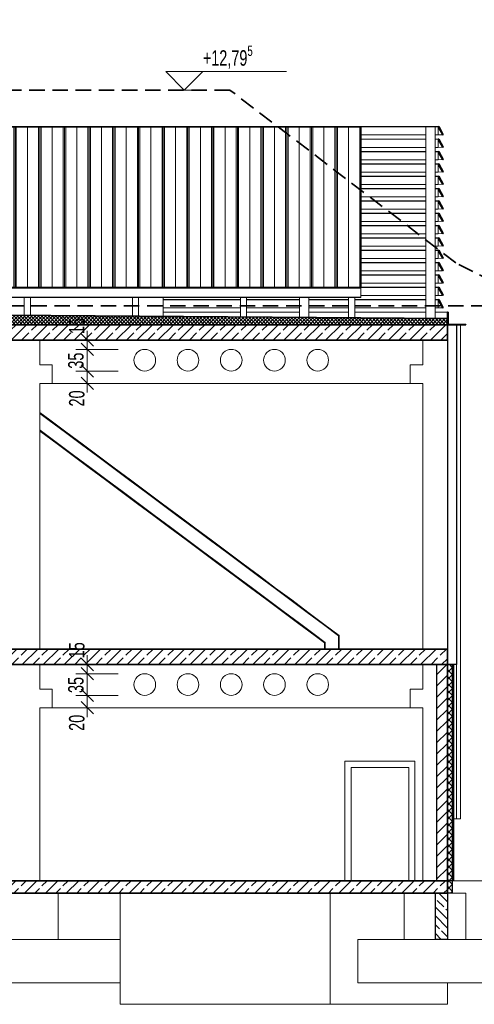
# Model space of a CAD drawing. Header units: metres. Extents: x -17.8 to 10.6, y -3.2 to 13.9.
# Tile 3 of 4: x -6.7 to 0.6, y -2 to 13.9. Entities that reach past the tile are written whole.
import ezdxf

# ---------------------------------------------------------------- set-up
doc = ezdxf.new("R2010")
doc.units = ezdxf.units.M
doc.header["$MEASUREMENT"] = 0
doc.linetypes.add('GESTRICHELT2', pattern=[0.375, 0.25, -0.125])
for name, color, linetype in [('10 Fassade', 7, 'Continuous'), ('40 Treppe', 7, 'Continuous'), ('Neubau_10 Fassade', 7, 'Continuous'), ('Neubau_10 Stütze', 7, 'Continuous'), ('Neubau_10 Wand Aussen', 7, 'Continuous'), ('Neubau_10 Wand Innen', 7, 'Continuous'), ('Neubau_20 Decke Aufbau', 7, 'Continuous'), ('Neubau_20 Decke Roh', 7, 'Continuous'), ('Neubau_20 Fundamente', 7, 'Continuous'), ('Neubau_20 Träger', 7, 'Continuous'), ('Neubau_50 Linien', 7, 'Continuous'), ('Neubau_70 Lüftung', 7, 'Continuous'), ('Neubau_93 1_100 Bemaßung', 7, 'Continuous')]:
    doc.layers.add(name, color=color, linetype=linetype)
doc.styles.add('ERSTELLTER_STIL_1', font='GOTHIC.TTF', dxfattribs={"width": 0.7})
doc.dimstyles.new('ERSTELLTER_STIL__1', dxfattribs={"dimtxt": 0.25, "dimasz": 0.190285, "dimexe": 0.18, "dimexo": 0.5, "dimgap": 0, "dimtad": 1, "dimzin": 0, "dimdsep": 46, "dimtxsty": 'ERSTELLTER_STIL_1', "dimblk": 'ARROWHEAD_6', "dimblk1": 'ARROWHEAD_6', "dimblk2": 'ARROWHEAD_6', "dimcen": 0.09, "dimclrd": 7, "dimclre": 7, "dimclrt": 7, "dimazin": 0, "dimtfac": 1, "dimtdec": 4, "dimtmove": 0, "dimatfit": 3, "dimfxl": 1, "dimtolj": 1, "dimtzin": 0, "dimarcsym": 0})
doc.dimstyles.new('ERSTELLTER_STIL__3', dxfattribs={"dimtxt": 0.25, "dimasz": 0.190285, "dimexe": 0.18, "dimexo": 0.5, "dimgap": 0, "dimtad": 1, "dimzin": 0, "dimdsep": 46, "dimtxsty": 'ERSTELLTER_STIL_1', "dimblk": 'ARROWHEAD_6', "dimblk1": 'ARROWHEAD_6', "dimblk2": 'ARROWHEAD_6', "dimcen": 0.09, "dimclrd": 7, "dimclre": 7, "dimclrt": 7, "dimazin": 0, "dimtfac": 1, "dimtdec": 4, "dimtmove": 2, "dimatfit": 3, "dimfxl": 1, "dimtolj": 1, "dimtzin": 0, "dimarcsym": 0})
pattern_1 = [(45, (0, 0), (-0.1697056, 0.1697056), []), (45, (-0.08485, 0.08485), (-0.1697056, 0.1697056), [0.18, -0.06])]
pattern_2 = [(90, (0.02, 0), (-0.4, 0), []), (90, (0, 0), (-0.4, 0), []), (90, (-0.02, 0), (-0.4, 0), []), (90, (0.2, 1), (-0.2, 0), [])]

# ---------------------------------------------------------------- blocks, each defined once
blk = doc.blocks.new('*D13')
at = {"layer": 'Neubau_93 1_100 Bemaßung', "color": 7, "linetype": 'Continuous', "lineweight": 13, "transparency": 16777216}
for p, q in [((-5.73, 3.1), (-5.53, 2.9)), ((-5.13, 3), (-5.817, 3)), ((-5.73, 2.9), (-5.53, 2.7)), ((-5.63, 2.8), (-5.63, 3)), ((-5.13, 2.8), (-5.817, 2.8)), ((-5.63, 2.65), (-5.63, 2.8))]:
    blk.add_line(p, q, dxfattribs=at)
at = {"layer": 'Neubau_93 1_100 Bemaßung', "color": 7, "lineweight": 13, "transparency": 16777216, "insert": (-5.673, 2.426), "char_height": 0.25, "attachment_point": 7, "rotation": 90, "style": 'ERSTELLTER_STIL_1'}
blk.add_mtext('\\A1;20', dxfattribs=at)
blk = doc.blocks.new('ARROWHEAD_6')
at = {"color": 0, "linetype": 'Continuous', "lineweight": 0}
for p, q in [((0, 0), (-1, 0)), ((-0.5, -0.5), (0.5, 0.5))]:
    blk.add_line(p, q, dxfattribs=at)
blk = doc.blocks.new('*D14')
at = {"layer": 'Neubau_93 1_100 Bemaßung', "color": 7, "linetype": 'Continuous', "lineweight": 13, "transparency": 16777216}
for p, q in [((-5.13, 3.35), (-5.817, 3.35)), ((-5.53, 3.25), (-5.73, 3.45)), ((-5.63, 3), (-5.63, 3.35)), ((-5.73, 3.1), (-5.53, 2.9)), ((-5.13, 3), (-5.817, 3))]:
    blk.add_line(p, q, dxfattribs=at)
at = {"layer": 'Neubau_93 1_100 Bemaßung', "color": 7, "lineweight": 13, "transparency": 16777216, "insert": (-5.687, 3.038), "char_height": 0.25, "attachment_point": 7, "rotation": 90, "style": 'ERSTELLTER_STIL_1'}
blk.add_mtext('\\A1;35', dxfattribs=at)
blk = doc.blocks.new('*D15')
at = {"layer": 'Neubau_93 1_100 Bemaßung', "color": 7, "linetype": 'Continuous', "lineweight": 13, "transparency": 16777216}
for p, q in [((-5.73, 3.6), (-5.53, 3.4)), ((-5.63, 3.5), (-5.63, 3.65)), ((-5.13, 3.5), (-5.817, 3.5)), ((-5.13, 3.35), (-5.817, 3.35)), ((-5.53, 3.25), (-5.73, 3.45)), ((-5.63, 3.35), (-5.63, 3.5))]:
    blk.add_line(p, q, dxfattribs=at)
at = {"layer": 'Neubau_93 1_100 Bemaßung', "color": 7, "lineweight": 13, "transparency": 16777216, "insert": (-5.673, 3.6), "char_height": 0.25, "attachment_point": 7, "rotation": 90, "style": 'ERSTELLTER_STIL_1'}
blk.add_mtext('\\A1;15', dxfattribs=at)
blk = doc.blocks.new('*D16')
at = {"layer": 'Neubau_93 1_100 Bemaßung', "color": 7, "linetype": 'Continuous', "lineweight": 13, "transparency": 16777216}
for p, q in [((-5.73, 8.35), (-5.53, 8.15)), ((-5.13, 8.25), (-5.817, 8.25)), ((-5.73, 8.15), (-5.53, 7.95)), ((-5.63, 8.05), (-5.63, 8.25)), ((-5.13, 8.05), (-5.817, 8.05)), ((-5.63, 7.9), (-5.63, 8.05))]:
    blk.add_line(p, q, dxfattribs=at)
at = {"layer": 'Neubau_93 1_100 Bemaßung', "color": 7, "lineweight": 13, "transparency": 16777216, "insert": (-5.673, 7.676), "char_height": 0.25, "attachment_point": 7, "rotation": 90, "style": 'ERSTELLTER_STIL_1'}
blk.add_mtext('\\A1;20', dxfattribs=at)
blk = doc.blocks.new('*D17')
at = {"layer": 'Neubau_93 1_100 Bemaßung', "color": 7, "linetype": 'Continuous', "lineweight": 13, "transparency": 16777216}
for p, q in [((-5.53, 8.5), (-5.73, 8.7)), ((-5.13, 8.6), (-5.817, 8.6)), ((-5.63, 8.25), (-5.63, 8.6)), ((-5.73, 8.35), (-5.53, 8.15)), ((-5.13, 8.25), (-5.817, 8.25))]:
    blk.add_line(p, q, dxfattribs=at)
at = {"layer": 'Neubau_93 1_100 Bemaßung', "color": 7, "lineweight": 13, "transparency": 16777216, "insert": (-5.687, 8.288), "char_height": 0.25, "attachment_point": 7, "rotation": 90, "style": 'ERSTELLTER_STIL_1'}
blk.add_mtext('\\A1;35', dxfattribs=at)
blk = doc.blocks.new('*D18')
at = {"layer": 'Neubau_93 1_100 Bemaßung', "color": 7, "linetype": 'Continuous', "lineweight": 13, "transparency": 16777216}
for p, q in [((-5.73, 8.85), (-5.53, 8.65)), ((-5.63, 8.75), (-5.63, 8.9)), ((-5.13, 8.75), (-5.817, 8.75)), ((-5.53, 8.5), (-5.73, 8.7)), ((-5.63, 8.6), (-5.63, 8.75)), ((-5.13, 8.6), (-5.817, 8.6))]:
    blk.add_line(p, q, dxfattribs=at)
at = {"layer": 'Neubau_93 1_100 Bemaßung', "color": 7, "lineweight": 13, "transparency": 16777216, "insert": (-5.673, 8.85), "char_height": 0.25, "attachment_point": 7, "rotation": 90, "style": 'ERSTELLTER_STIL_1'}
blk.add_mtext('\\A1;15', dxfattribs=at)

msp = doc.modelspace()

# ---------------------------------------------------------------- hatches: boundary and pattern name
at = {"layer": '10 Fassade', "linetype": 'Continuous', "lineweight": 0, "true_color": 0x000000}
for points in [[(0.125, 12.07), (0.134, 12.075), (0.059, 12.205), (0.05, 12.2)], [(0.125, 11.87), (0.134, 11.875), (0.059, 12.005), (0.05, 12)], [(0.125, 11.67), (0.134, 11.675), (0.059, 11.805), (0.05, 11.8)], [(0.125, 11.47), (0.134, 11.475), (0.059, 11.605), (0.05, 11.6)], [(0.125, 11.27), (0.134, 11.275), (0.059, 11.405), (0.05, 11.4)], [(0.125, 11.07), (0.134, 11.075), (0.059, 11.205), (0.05, 11.2)], [(0.125, 10.87), (0.134, 10.875), (0.059, 11.005), (0.05, 11)], [(0.125, 10.67), (0.134, 10.675), (0.059, 10.805), (0.05, 10.8)], [(0.125, 10.47), (0.134, 10.475), (0.059, 10.605), (0.05, 10.6)], [(0.125, 10.27), (0.134, 10.275), (0.059, 10.405), (0.05, 10.4)], [(0.125, 10.07), (0.134, 10.075), (0.059, 10.205), (0.05, 10.2)], [(0.125, 9.87), (0.134, 9.875), (0.059, 10.005), (0.05, 10)], [(0.125, 9.67), (0.134, 9.675), (0.059, 9.805), (0.05, 9.8)], [(0.125, 9.47), (0.134, 9.475), (0.059, 9.605), (0.05, 9.6)], [(0.125, 9.27), (0.134, 9.275), (0.059, 9.405), (0.05, 9.4)]]:
    msp.add_hatch(color=18, dxfattribs=at).paths.add_polyline_path(points)
at = {"layer": 'Neubau_10 Fassade', "linetype": 'Continuous', "lineweight": 0, "true_color": 0x000000}
h = msp.add_hatch(dxfattribs=at)
h.set_pattern_fill('DÄMMUNG_HART_1', color=18, style=0, pattern_type=2)
h.set_pattern_definition([(45, (0, 0), (-0.0565685, 0.0565685), []), (135, (0, 0), (0.0565685, 0.0565685), [])])
h.paths.add_polyline_path([(0.2, 3.5), (0.2, -0.2), (0.28, -0.2), (0.28, 3.5)])
at = {"layer": 'Neubau_10 Wand Aussen', "linetype": 'Continuous', "lineweight": 0, "true_color": 0x000000}
h = msp.add_hatch(dxfattribs=at)
h.set_pattern_fill('MW_KALKSANDSTEIN', color=18, style=0, pattern_type=2)
h.set_pattern_definition([(45, (0, 0), (-0.091924, 0.091924), [])])
h.paths.add_polyline_path([(0.025, 0), (0.2, 0), (0.2, 3.5), (0.025, 3.5)])
h = msp.add_hatch(dxfattribs=at)
h.set_pattern_fill('BETON_WU', color=18, style=0, pattern_type=2)
h.set_pattern_definition([(135, (0, 0), (0.21213, 0.21213), []), (135, (-0.0707, -0.0707), (0.21213, 0.21213), []), (135, (-0.14142, -0.14142), (0.21213, 0.21213), [0.15, -0.05])])
h.paths.add_polyline_path([(0.2, -0.2), (0, -0.2), (0, -0.95), (0.2, -0.95)])
at = {"layer": 'Neubau_20 Decke Aufbau', "linetype": 'Continuous', "lineweight": 0, "true_color": 0x000000}
h = msp.add_hatch(dxfattribs=at)
h.set_pattern_fill('DÄMMUNG_HART_2', color=18, style=0, pattern_type=2)
h.set_pattern_definition([(45, (0, 0), (-0.02828427, 0.02828427), []), (135, (0, 0), (0.02828427, 0.02828427), [])])
h.paths.add_polyline_path([(-13.4, 9.2), (-13.4, 9), (0.2, 9), (0.2, 9.1)])
at = {"layer": 'Neubau_20 Decke Roh', "linetype": 'Continuous', "lineweight": 0, "true_color": 0x000000}
h = msp.add_hatch(dxfattribs=at)
h.set_pattern_fill('BETON_STAHLBETON', color=18, style=0, pattern_type=2)
h.set_pattern_definition(pattern_1)
h.paths.add_polyline_path([(-13.4, 9), (-13.4, 8.75), (0.2, 8.75), (0.2, 9)])
h = msp.add_hatch(dxfattribs=at)
h.set_pattern_fill('BETON_STAHLBETON', color=18, style=0, pattern_type=2)
h.set_pattern_definition(pattern_1)
h.paths.add_polyline_path([(-13.4, 3.75), (-13.4, 3.5), (0.2, 3.5), (0.2, 3.75)])
h = msp.add_hatch(dxfattribs=at)
h.set_pattern_fill('BETON_STAHLBETON', color=18, style=0, pattern_type=2)
h.set_pattern_definition(pattern_1)
h.paths.add_polyline_path([(-13.4, 0), (-13.4, -0.2), (0.2, -0.2), (0.2, 0)])
at = {"layer": 'Neubau_70 Lüftung', "linetype": 'Continuous', "lineweight": 0, "true_color": 0x000000}
h = msp.add_hatch(dxfattribs=at)
h.set_pattern_fill('METALL_ZINKBLECH', color=18, style=0, pattern_type=2)
h.set_pattern_definition(pattern_2)
h.paths.add_polyline_path([(-7.2, 9.6), (-6, 9.6), (-6, 12.2), (-7.2, 12.2)])
h = msp.add_hatch(dxfattribs=at)
h.set_pattern_fill('METALL_ZINKBLECH', color=18, style=0, pattern_type=2)
h.set_pattern_definition(pattern_2)
h.paths.add_polyline_path([(-6, 9.6), (-4.8, 9.6), (-4.8, 12.2), (-6, 12.2)])
h = msp.add_hatch(dxfattribs=at)
h.set_pattern_fill('METALL_ZINKBLECH', color=18, style=0, pattern_type=2)
h.set_pattern_definition(pattern_2)
h.paths.add_polyline_path([(-4.8, 9.6), (-3.6, 9.6), (-3.6, 12.2), (-4.8, 12.2)])
h = msp.add_hatch(dxfattribs=at)
h.set_pattern_fill('METALL_ZINKBLECH', color=18, style=0, pattern_type=2)
h.set_pattern_definition(pattern_2)
h.paths.add_polyline_path([(-3.6, 12.2), (-3.6, 9.6), (-2.4, 9.6), (-2.4, 12.2)])
h = msp.add_hatch(dxfattribs=at)
h.set_pattern_fill('METALL_ZINKBLECH', color=18, style=0, pattern_type=2)
h.set_pattern_definition(pattern_2)
h.paths.add_polyline_path([(-2.4, 12.2), (-2.4, 9.6), (-1.2, 9.6), (-1.2, 12.2)])

# ---------------------------------------------------------------- linework, layer by layer
at = {"color": 7, "linetype": 'GESTRICHELT2', "lineweight": 35}
for points in [[(-3.32, 12.797), (-8.625, 12.797)], [(1.3, 0), (1.3, 8.534), (1.368, 8.534), (1.368, 9.084), (1.387, 9.084), (1.387, 9.124), (1.448, 9.124), (1.448, 9.139), (1.637, 9.139), (1.637, 9.124), (1.698, 9.124), (1.698, 9.164), (1.717, 9.154), (1.717, 9.304), (1.28, 9.525), (0.338, 10.001), (-3.32, 12.797)], [(-13.663, 9.304), (1.717, 9.304)]]:
    msp.add_lwpolyline(points, dxfattribs=at)
at = {"layer": '10 Fassade', "color": 8, "linetype": 'Continuous', "lineweight": 18}
for p, q in [((0.059, 12.205), (-13.259, 12.205)), ((-0.15, 12.2), (-1.2, 12.2)), ((0.05, 12.2), (0, 12.2)), ((0.05, 12.07), (0.05, 12.2)), ((-0.15, 12.07), (-1.2, 12.07)), ((-0.15, 12.005), (-1.2, 12.005)), ((-0.15, 12), (-1.2, 12)), ((0.05, 12.07), (0, 12.07)), ((0.059, 12.005), (0, 12.005)), ((0.05, 12), (0, 12)), ((0.122, 12.074), (0.05, 12.07)), ((0.05, 11.87), (0.05, 12)), ((-0.15, 11.87), (-1.2, 11.87)), ((-0.15, 11.805), (-1.2, 11.805)), ((-0.15, 11.8), (-1.2, 11.8)), ((0.05, 11.87), (0, 11.87)), ((0.059, 11.805), (0, 11.805)), ((0.05, 11.8), (0, 11.8)), ((0.122, 11.874), (0.05, 11.87)), ((0.05, 11.67), (0.05, 11.8)), ((-0.15, 11.67), (-1.2, 11.67)), ((0.05, 11.67), (0, 11.67)), ((0.122, 11.674), (0.05, 11.67)), ((-0.15, 11.605), (-1.2, 11.605)), ((-0.15, 11.6), (-1.2, 11.6)), ((0.059, 11.605), (0, 11.605)), ((0.05, 11.6), (0, 11.6)), ((0.05, 11.47), (0.05, 11.6)), ((0.122, 11.474), (0.05, 11.47)), ((-0.15, 11.47), (-1.2, 11.47)), ((-0.15, 11.405), (-1.2, 11.405)), ((-0.15, 11.4), (-1.2, 11.4)), ((0.05, 11.47), (0, 11.47)), ((0.059, 11.405), (0, 11.405)), ((0.05, 11.4), (0, 11.4)), ((0.05, 11.27), (0.05, 11.4)), ((-0.15, 11.27), (-1.2, 11.27)), ((-0.15, 11.205), (-1.2, 11.205)), ((-0.15, 11.2), (-1.2, 11.2)), ((0.05, 11.27), (0, 11.27)), ((0.059, 11.205), (0, 11.205)), ((0.05, 11.2), (0, 11.2)), ((0.122, 11.274), (0.05, 11.27)), ((0.05, 11.07), (0.05, 11.2)), ((-0.15, 11.07), (-1.2, 11.07)), ((-0.15, 11.005), (-1.2, 11.005)), ((-0.15, 11), (-1.2, 11)), ((0.05, 11.07), (0, 11.07)), ((0.059, 11.005), (0, 11.005)), ((0.05, 11), (0, 11)), ((0.122, 11.074), (0.05, 11.07)), ((0.05, 10.87), (0.05, 11)), ((-0.15, 10.87), (-1.2, 10.87)), ((0.05, 10.87), (0, 10.87)), ((0.122, 10.874), (0.05, 10.87)), ((-0.15, 10.805), (-1.2, 10.805)), ((-0.15, 10.8), (-1.2, 10.8)), ((0.059, 10.805), (0, 10.805)), ((0.05, 10.8), (0, 10.8)), ((0.05, 10.67), (0.05, 10.8)), ((-0.15, 10.67), (-1.2, 10.67)), ((-0.15, 10.605), (-1.2, 10.605)), ((-0.15, 10.6), (-1.2, 10.6)), ((0.05, 10.67), (0, 10.67)), ((0.059, 10.605), (0, 10.605)), ((0.05, 10.6), (0, 10.6)), ((0.122, 10.674), (0.05, 10.67)), ((0.05, 10.47), (0.05, 10.6)), ((-0.15, 10.47), (-1.2, 10.47)), ((-0.15, 10.405), (-1.2, 10.405)), ((-0.15, 10.4), (-1.2, 10.4)), ((0.05, 10.47), (0, 10.47)), ((0.059, 10.405), (0, 10.405)), ((0.05, 10.4), (0, 10.4)), ((0.122, 10.474), (0.05, 10.47)), ((0.05, 10.27), (0.05, 10.4)), ((-0.15, 10.27), (-1.2, 10.27)), ((-0.15, 10.205), (-1.2, 10.205)), ((-0.15, 10.2), (-1.2, 10.2)), ((0.05, 10.27), (0, 10.27)), ((0.059, 10.205), (0, 10.205)), ((0.05, 10.2), (0, 10.2)), ((0.122, 10.274), (0.05, 10.27)), ((0.05, 10.07), (0.05, 10.2)), ((-0.15, 10.07), (-1.2, 10.07)), ((0.05, 10.07), (0, 10.07)), ((0.122, 10.074), (0.05, 10.07)), ((-0.15, 10.005), (-1.2, 10.005)), ((-0.15, 10), (-1.2, 10)), ((0.059, 10.005), (0, 10.005)), ((0.05, 10), (0, 10)), ((0.05, 9.87), (0.05, 10)), ((-0.15, 9.87), (-1.2, 9.87)), ((-0.15, 9.805), (-1.2, 9.805)), ((-0.15, 9.8), (-1.2, 9.8)), ((0.05, 9.87), (0, 9.87)), ((0.059, 9.805), (0, 9.805)), ((0.05, 9.8), (0, 9.8)), ((0.122, 9.874), (0.05, 9.87)), ((0.05, 9.67), (0.05, 9.8)), ((-0.15, 9.67), (-1.2, 9.67)), ((-0.15, 9.605), (-1.2, 9.605)), ((-0.15, 9.6), (-1.2, 9.6)), ((0.05, 9.67), (0, 9.67)), ((0.059, 9.605), (0, 9.605)), ((0.05, 9.6), (0, 9.6)), ((0.122, 9.674), (0.05, 9.67)), ((0.05, 9.47), (0.05, 9.6)), ((-3.15, 9.405), (-4.4, 9.405)), ((-2.195, 9.405), (-3.05, 9.405)), ((-1.4, 9.405), (-2.045, 9.405)), ((-0.15, 9.405), (-1.3, 9.405)), ((-0.15, 9.47), (-1.2, 9.47)), ((0.05, 9.47), (0, 9.47)), ((0.059, 9.405), (0, 9.405)), ((0.122, 9.474), (0.05, 9.47)), ((-3.15, 9.4), (-4.4, 9.4)), ((-3.15, 9.27), (-4.4, 9.27)), ((-2.195, 9.4), (-3.05, 9.4)), ((-2.195, 9.27), (-3.05, 9.27)), ((-1.4, 9.4), (-2.045, 9.4)), ((-1.4, 9.27), (-2.045, 9.27)), ((-0.15, 9.4), (-1.3, 9.4)), ((-0.15, 9.27), (-1.3, 9.27)), ((0.05, 9.4), (0, 9.4)), ((0.05, 9.27), (0, 9.27)), ((0.05, 9.27), (0.05, 9.4)), ((0.122, 9.274), (0.05, 9.27))]:
    msp.add_line(p, q, dxfattribs=at)
at = {"layer": '10 Fassade', "color": 7, "linetype": 'Continuous', "lineweight": 35}
for p, q in [((0.059, 12.205), (0.05, 12.2)), ((0.05, 12.2), (0.125, 12.07)), ((0.059, 12.205), (0.134, 12.075)), ((0.059, 12.005), (0.05, 12)), ((0.05, 12), (0.125, 11.87)), ((0.059, 12.005), (0.134, 11.875)), ((0.134, 12.075), (0.125, 12.07)), ((0.059, 11.805), (0.05, 11.8)), ((0.05, 11.8), (0.125, 11.67)), ((0.059, 11.805), (0.134, 11.675)), ((0.134, 11.875), (0.125, 11.87)), ((0.134, 11.675), (0.125, 11.67)), ((0.059, 11.605), (0.05, 11.6)), ((0.05, 11.6), (0.125, 11.47)), ((0.059, 11.605), (0.134, 11.475)), ((0.134, 11.475), (0.125, 11.47)), ((0.059, 11.405), (0.05, 11.4)), ((0.05, 11.4), (0.125, 11.27)), ((0.059, 11.405), (0.134, 11.275)), ((0.059, 11.205), (0.05, 11.2)), ((0.05, 11.2), (0.125, 11.07)), ((0.059, 11.205), (0.134, 11.075)), ((0.134, 11.275), (0.125, 11.27)), ((0.059, 11.005), (0.05, 11)), ((0.05, 11), (0.125, 10.87)), ((0.059, 11.005), (0.134, 10.875)), ((0.134, 11.075), (0.125, 11.07)), ((0.134, 10.875), (0.125, 10.87)), ((0.059, 10.805), (0.05, 10.8)), ((0.05, 10.8), (0.125, 10.67)), ((0.059, 10.805), (0.134, 10.675)), ((0.059, 10.605), (0.05, 10.6)), ((0.05, 10.6), (0.125, 10.47)), ((0.059, 10.605), (0.134, 10.475)), ((0.134, 10.675), (0.125, 10.67)), ((0.059, 10.405), (0.05, 10.4)), ((0.05, 10.4), (0.125, 10.27)), ((0.059, 10.405), (0.134, 10.275)), ((0.134, 10.475), (0.125, 10.47)), ((0.059, 10.205), (0.05, 10.2)), ((0.05, 10.2), (0.125, 10.07)), ((0.059, 10.205), (0.134, 10.075)), ((0.134, 10.275), (0.125, 10.27)), ((0.134, 10.075), (0.125, 10.07)), ((0.059, 10.005), (0.05, 10)), ((0.05, 10), (0.125, 9.87)), ((0.059, 10.005), (0.134, 9.875)), ((0.059, 9.805), (0.05, 9.8)), ((0.05, 9.8), (0.125, 9.67)), ((0.059, 9.805), (0.134, 9.675)), ((0.134, 9.875), (0.125, 9.87)), ((0.059, 9.605), (0.05, 9.6)), ((0.05, 9.6), (0.125, 9.47)), ((0.059, 9.605), (0.134, 9.475)), ((0.134, 9.675), (0.125, 9.67)), ((0.059, 9.405), (0.05, 9.4)), ((0.059, 9.405), (0.134, 9.275)), ((0.134, 9.475), (0.125, 9.47)), ((0.05, 9.4), (0.125, 9.27)), ((0.134, 9.275), (0.125, 9.27))]:
    msp.add_line(p, q, dxfattribs=at)
at = {"layer": '40 Treppe', "color": 8, "linetype": 'Continuous', "lineweight": 18}
for p, q in [((-6.238, 7.46), (-6.4, 7.581)), ((-6.246, 7.45), (-6.4, 7.565)), ((-5.984, 7.256), (-6.246, 7.45)), ((-5.977, 7.266), (-6.238, 7.46)), ((-6.374, 7.278), (-6.4, 7.297)), ((-6.381, 7.268), (-6.4, 7.282)), ((-6.12, 7.074), (-6.381, 7.268)), ((-6.113, 7.084), (-6.374, 7.278)), ((-5.723, 7.062), (-5.984, 7.256)), ((-5.716, 7.072), (-5.977, 7.266)), ((-5.859, 6.879), (-6.12, 7.074)), ((-5.852, 6.889), (-6.113, 7.084)), ((-5.462, 6.867), (-5.723, 7.062)), ((-5.455, 6.877), (-5.716, 7.072)), ((-5.598, 6.685), (-5.859, 6.879)), ((-5.591, 6.695), (-5.852, 6.889)), ((-5.201, 6.673), (-5.462, 6.867)), ((-5.194, 6.683), (-5.455, 6.877)), ((-5.329, 6.5), (-5.591, 6.695)), ((-5.337, 6.49), (-5.598, 6.685)), ((-4.94, 6.478), (-5.201, 6.673)), ((-4.932, 6.488), (-5.194, 6.683)), ((-5.076, 6.296), (-5.337, 6.49)), ((-5.068, 6.306), (-5.329, 6.5)), ((-4.679, 6.284), (-4.94, 6.478)), ((-4.671, 6.294), (-4.932, 6.488)), ((-4.815, 6.101), (-5.076, 6.296)), ((-4.807, 6.111), (-5.068, 6.306)), ((-4.418, 6.089), (-4.679, 6.284)), ((-4.41, 6.099), (-4.671, 6.294)), ((-4.554, 5.907), (-4.815, 6.101)), ((-4.546, 5.917), (-4.807, 6.111)), ((-4.157, 5.895), (-4.418, 6.089)), ((-4.149, 5.905), (-4.41, 6.099)), ((-4.293, 5.712), (-4.554, 5.907)), ((-4.285, 5.722), (-4.546, 5.917)), ((-3.888, 5.71), (-4.149, 5.905)), ((-3.896, 5.7), (-4.157, 5.895)), ((-4.031, 5.518), (-4.293, 5.712)), ((-4.024, 5.528), (-4.285, 5.722)), ((-3.634, 5.506), (-3.896, 5.7)), ((-3.627, 5.516), (-3.888, 5.71)), ((-3.77, 5.324), (-4.031, 5.518)), ((-3.763, 5.334), (-4.024, 5.528)), ((-3.373, 5.312), (-3.634, 5.506)), ((-3.366, 5.322), (-3.627, 5.516)), ((-3.509, 5.129), (-3.77, 5.324)), ((-3.502, 5.139), (-3.763, 5.334)), ((-3.112, 5.117), (-3.373, 5.312)), ((-3.105, 5.127), (-3.366, 5.322)), ((-3.248, 4.935), (-3.509, 5.129)), ((-3.241, 4.945), (-3.502, 5.139)), ((-2.851, 4.923), (-3.112, 5.117)), ((-2.844, 4.933), (-3.105, 5.127)), ((-2.979, 4.75), (-3.241, 4.945)), ((-2.987, 4.74), (-3.248, 4.935)), ((-2.59, 4.728), (-2.851, 4.923)), ((-2.582, 4.738), (-2.844, 4.933)), ((-2.726, 4.546), (-2.987, 4.74)), ((-2.718, 4.556), (-2.979, 4.75)), ((-2.329, 4.534), (-2.59, 4.728)), ((-2.321, 4.544), (-2.582, 4.738)), ((-2.465, 4.351), (-2.726, 4.546)), ((-2.457, 4.361), (-2.718, 4.556)), ((-2.068, 4.339), (-2.329, 4.534)), ((-2.06, 4.349), (-2.321, 4.544)), ((-2.204, 4.157), (-2.465, 4.351)), ((-2.196, 4.167), (-2.457, 4.361)), ((-1.807, 4.145), (-2.068, 4.339)), ((-1.799, 4.155), (-2.06, 4.349)), ((-1.943, 3.962), (-2.204, 4.157)), ((-1.935, 3.972), (-2.196, 4.167)), ((-1.563, 3.963), (-1.807, 4.145)), ((-1.55, 3.969), (-1.799, 4.155)), ((-1.79, 3.849), (-1.943, 3.962)), ((-1.778, 3.855), (-1.935, 3.972)), ((-1.79, 3.75), (-1.79, 3.849)), ((-1.778, 3.75), (-1.778, 3.855)), ((-1.563, 3.75), (-1.563, 3.963)), ((-1.55, 3.75), (-1.55, 3.969))]:
    msp.add_line(p, q, dxfattribs=at)
at = {"layer": 'Neubau_10 Fassade', "color": 7, "linetype": 'Continuous', "lineweight": 25}
for p, q in [((0.35, 8.995), (0.35, 3.5)), ((0.2, 8.75), (0.2, 3.75)), ((0.2, 3.5), (0.2, 0)), ((0.28, 3.5), (0.2, 3.5)), ((0.28, 3.5), (0.28, -0.2)), ((0.35, 3.5), (0.28, 3.5)), ((0.28, -0.2), (0.2, -0.2))]:
    msp.add_line(p, q, dxfattribs=at)
at = {"layer": 'Neubau_10 Fassade', "color": 8, "linetype": 'Continuous', "lineweight": 18}
for p, q in [((0.41, 1), (0.41, 8.995)), ((0.29, 1), (0.29, 3.5)), ((0.35, 1), (0.35, 3.5)), ((0.29, 1), (0.35, 1)), ((0.35, 1), (0.41, 1))]:
    msp.add_line(p, q, dxfattribs=at)
at = {"layer": 'Neubau_10 Stütze', "color": 8, "linetype": 'Continuous', "lineweight": 18}
for p, q in [((-0.15, 12.2), (0, 12.2)), ((-0.15, 9.103), (-0.15, 12.2)), ((0, 9.101), (0, 12.2)), ((-6.65, 9.15), (-6.65, 9.44)), ((-6.627, 9.44), (-6.619, 9.44)), ((-6.619, 9.44), (-6.6, 9.44)), ((-6.6, 9.44), (-6.581, 9.44)), ((-6.581, 9.44), (-6.573, 9.44)), ((-6.55, 9.15), (-6.55, 9.44)), ((-4.9, 9.138), (-4.9, 9.44)), ((-4.877, 9.44), (-4.869, 9.44)), ((-4.869, 9.44), (-4.85, 9.44)), ((-4.85, 9.44), (-4.831, 9.44)), ((-4.831, 9.44), (-4.823, 9.44)), ((-4.8, 9.137), (-4.8, 9.44)), ((-3.15, 9.125), (-3.15, 9.44)), ((-3.127, 9.44), (-3.119, 9.44)), ((-3.119, 9.44), (-3.1, 9.44)), ((-3.1, 9.44), (-3.081, 9.44)), ((-3.081, 9.44), (-3.073, 9.44)), ((-3.05, 9.124), (-3.05, 9.44)), ((-2.195, 9.118), (-2.195, 9.44)), ((-2.045, 9.117), (-2.045, 9.44)), ((-1.4, 9.112), (-1.4, 9.44)), ((-1.377, 9.44), (-1.369, 9.44)), ((-1.369, 9.44), (-1.35, 9.44)), ((-1.35, 9.44), (-1.331, 9.44)), ((-1.331, 9.44), (-1.323, 9.44)), ((-1.3, 9.111), (-1.3, 9.44)), ((-6.4, 8.35), (-6.4, 8.75)), ((-0.2, 8.35), (-0.2, 8.75)), ((-6.4, 8.35), (-6.2, 8.35)), ((-6.2, 8.05), (-6.2, 8.35)), ((-0.4, 8.35), (-0.2, 8.35)), ((-0.4, 8.05), (-0.4, 8.35)), ((-6.4, 3.75), (-6.4, 8.05)), ((-6.4, 8.05), (-6.2, 8.05)), ((-0.4, 8.05), (-0.2, 8.05)), ((-0.2, 3.75), (-0.2, 8.05)), ((-6.4, 3.1), (-6.4, 3.5)), ((-0.2, 3.1), (-0.2, 3.5)), ((-6.4, 3.1), (-6.2, 3.1)), ((-6.2, 2.8), (-6.2, 3.1)), ((-0.4, 3.1), (-0.2, 3.1)), ((-0.4, 2.8), (-0.4, 3.1)), ((-6.4, 0), (-6.4, 2.8)), ((-6.4, 2.8), (-6.2, 2.8)), ((-0.4, 2.8), (-0.2, 2.8)), ((-0.2, 0), (-0.2, 2.8))]:
    msp.add_line(p, q, dxfattribs=at)
at = {"layer": 'Neubau_10 Wand Aussen', "color": 8, "linetype": 'Continuous', "lineweight": 18}
for p, q in [((-4.4, 9.44), (-4.4, 9.134)), ((-5.1, -0.95), (-5.1, -0.2)), ((-1.7, -1.8), (-1.7, -0.2)), ((-5.1, -1.8), (-5.1, -1.65)), ((0.2, -1.65), (0.2, -1.8))]:
    msp.add_line(p, q, dxfattribs=at)
at = {"layer": 'Neubau_10 Wand Aussen', "color": 7, "linetype": 'Continuous', "lineweight": 25}
for p, q in [((0.025, 3.5), (0.025, 0)), ((0, -0.2), (0, -0.95)), ((0.2, -0.2), (0.2, -0.95)), ((0.2, -0.95), (0, -0.95))]:
    msp.add_line(p, q, dxfattribs=at)
at = {"layer": 'Neubau_10 Wand Innen', "color": 8, "linetype": 'Continuous', "lineweight": 18}
for p, q in [((-1.46, 1.935), (-0.325, 1.935)), ((-1.46, 0), (-1.46, 1.935)), ((-0.325, 1.935), (-0.325, 0)), ((-0.425, 1.835), (-1.36, 1.835)), ((-1.36, 1.835), (-1.36, 0)), ((-0.425, 0), (-0.425, 1.835))]:
    msp.add_line(p, q, dxfattribs=at)
at = {"layer": 'Neubau_20 Decke Aufbau', "color": 7, "linetype": 'Continuous', "lineweight": 35, "flags": 128}
msp.add_lwpolyline([(-13.4, 9.2), (-1.2, 9.11), (0.2, 9.1)], dxfattribs=at)
at = {"layer": 'Neubau_20 Decke Roh', "color": 7, "linetype": 'Continuous', "lineweight": 35}
for p, q in [((0.2, 9), (-13.4, 9)), ((0.2, 8.75), (-13.4, 8.75)), ((0.2, 3.75), (-13.4, 3.75)), ((0.2, 3.75), (0.2, 3.5)), ((0.025, 3.5), (-9.725, 3.5)), ((0.2, 3.5), (0.025, 3.5)), ((0.025, 0), (-9.725, 0)), ((0.2, 0), (0.025, 0)), ((0.2, 0), (0.2, -0.2)), ((0, -0.2), (-11.95, -0.2)), ((0.2, -0.2), (0, -0.2))]:
    msp.add_line(p, q, dxfattribs=at)
at = {"layer": 'Neubau_20 Decke Roh', "color": 8, "linetype": 'Continuous', "lineweight": 18}
for p, q in [((-5.1, -2), (-5.1, -1.8)), ((-1.7, -2), (-1.7, -1.8)), ((0.2, -2), (0.2, -1.8)), ((-5.1, -2), (-1.7, -2)), ((-1.7, -2), (0.2, -2))]:
    msp.add_line(p, q, dxfattribs=at)
at = {"layer": 'Neubau_20 Decke Roh', "color": 7, "linetype": 'Continuous', "lineweight": 35, "flags": 128}
msp.add_lwpolyline([(0.2, 9), (0.2, 8.995), (0.2, 8.75)], dxfattribs=at)
at = {"layer": 'Neubau_20 Fundamente', "color": 8, "linetype": 'Continuous', "lineweight": 18}
for p, q in [((-6.1, -0.95), (-6.1, -0.2)), ((-0.5, -0.95), (-0.5, -0.2)), ((0.28, -0.2), (0.5, -0.2)), ((0.5, -0.95), (0.5, -0.2)), ((-8.1, -0.95), (-5.1, -0.95)), ((-5.1, -1.65), (-5.1, -0.95)), ((-1.25, -0.95), (0, -0.95)), ((-1.25, -1.65), (-1.25, -0.95)), ((0.2, -0.95), (1.25, -0.95)), ((-5.1, -1.65), (-8.1, -1.65)), ((1.25, -1.65), (-1.25, -1.65))]:
    msp.add_line(p, q, dxfattribs=at)
at = {"layer": 'Neubau_20 Träger', "color": 8, "linetype": 'Continuous', "lineweight": 18}
for p, q in [((-12, 9.593), (-1.2, 9.593)), ((-1.2, 9.6), (-1.2, 9.593)), ((-1.2, 9.593), (-1.2, 9.447)), ((-12, 9.447), (-1.2, 9.447)), ((-8.323, 9.44), (-6.627, 9.44)), ((-6.573, 9.44), (-4.877, 9.44)), ((-4.823, 9.44), (-3.127, 9.44)), ((-3.073, 9.44), (-1.377, 9.44)), ((-1.323, 9.44), (-1.2, 9.44)), ((-1.2, 9.447), (-1.2, 9.44)), ((-3.15, 9.2), (-4.4, 9.2)), ((-2.195, 9.2), (-3.05, 9.2)), ((-1.4, 9.2), (-2.045, 9.2)), ((-0.15, 9.2), (-1.3, 9.2)), ((0.2, 9.2), (0, 9.2)), ((-4.875, 8.425), (-4.872, 8.459)), ((-4.872, 8.459), (-4.862, 8.492)), ((-4.862, 8.492), (-4.846, 8.522)), ((-4.846, 8.522), (-4.824, 8.549)), ((-4.824, 8.549), (-4.797, 8.571)), ((-4.797, 8.571), (-4.767, 8.587)), ((-4.767, 8.587), (-4.734, 8.597)), ((-4.734, 8.597), (-4.7, 8.6)), ((-4.7, 8.6), (-4.666, 8.597)), ((-4.666, 8.597), (-4.633, 8.587)), ((-4.633, 8.587), (-4.603, 8.571)), ((-4.603, 8.571), (-4.576, 8.549)), ((-4.576, 8.549), (-4.554, 8.522)), ((-4.554, 8.522), (-4.538, 8.492)), ((-4.538, 8.492), (-4.528, 8.459)), ((-4.528, 8.459), (-4.525, 8.425)), ((-4.175, 8.425), (-4.172, 8.459)), ((-4.172, 8.459), (-4.162, 8.492)), ((-4.162, 8.492), (-4.146, 8.522)), ((-4.146, 8.522), (-4.124, 8.549)), ((-4.124, 8.549), (-4.097, 8.571)), ((-4.097, 8.571), (-4.067, 8.587)), ((-4.067, 8.587), (-4.034, 8.597)), ((-4.034, 8.597), (-4, 8.6)), ((-4, 8.6), (-3.966, 8.597)), ((-3.966, 8.597), (-3.933, 8.587)), ((-3.933, 8.587), (-3.903, 8.571)), ((-3.903, 8.571), (-3.876, 8.549)), ((-3.876, 8.549), (-3.854, 8.522)), ((-3.854, 8.522), (-3.838, 8.492)), ((-3.838, 8.492), (-3.828, 8.459)), ((-3.828, 8.459), (-3.825, 8.425)), ((-3.475, 8.425), (-3.472, 8.459)), ((-3.472, 8.459), (-3.462, 8.492)), ((-3.462, 8.492), (-3.446, 8.522)), ((-3.446, 8.522), (-3.424, 8.549)), ((-3.424, 8.549), (-3.397, 8.571)), ((-3.397, 8.571), (-3.367, 8.587)), ((-3.367, 8.587), (-3.334, 8.597)), ((-3.334, 8.597), (-3.3, 8.6)), ((-3.3, 8.6), (-3.266, 8.597)), ((-3.266, 8.597), (-3.233, 8.587)), ((-3.233, 8.587), (-3.203, 8.571)), ((-3.203, 8.571), (-3.176, 8.549)), ((-3.176, 8.549), (-3.154, 8.522)), ((-3.154, 8.522), (-3.138, 8.492)), ((-3.138, 8.492), (-3.128, 8.459)), ((-3.128, 8.459), (-3.125, 8.425)), ((-2.775, 8.425), (-2.772, 8.459)), ((-2.772, 8.459), (-2.762, 8.492)), ((-2.762, 8.492), (-2.746, 8.522)), ((-2.746, 8.522), (-2.724, 8.549)), ((-2.724, 8.549), (-2.697, 8.571)), ((-2.697, 8.571), (-2.667, 8.587)), ((-2.667, 8.587), (-2.634, 8.597)), ((-2.634, 8.597), (-2.6, 8.6)), ((-2.6, 8.6), (-2.566, 8.597)), ((-2.566, 8.597), (-2.533, 8.587)), ((-2.533, 8.587), (-2.503, 8.571)), ((-2.503, 8.571), (-2.476, 8.549)), ((-2.476, 8.549), (-2.454, 8.522)), ((-2.454, 8.522), (-2.438, 8.492)), ((-2.438, 8.492), (-2.428, 8.459)), ((-2.428, 8.459), (-2.425, 8.425)), ((-2.075, 8.425), (-2.072, 8.459)), ((-2.072, 8.459), (-2.062, 8.492)), ((-2.062, 8.492), (-2.046, 8.522)), ((-2.046, 8.522), (-2.024, 8.549)), ((-2.024, 8.549), (-1.997, 8.571)), ((-1.997, 8.571), (-1.967, 8.587)), ((-1.967, 8.587), (-1.934, 8.597)), ((-1.934, 8.597), (-1.9, 8.6)), ((-1.9, 8.6), (-1.866, 8.597)), ((-1.866, 8.597), (-1.833, 8.587)), ((-1.833, 8.587), (-1.803, 8.571)), ((-1.803, 8.571), (-1.776, 8.549)), ((-1.776, 8.549), (-1.754, 8.522)), ((-1.754, 8.522), (-1.738, 8.492)), ((-1.738, 8.492), (-1.728, 8.459)), ((-1.728, 8.459), (-1.725, 8.425)), ((-4.872, 8.391), (-4.875, 8.425)), ((-4.862, 8.358), (-4.872, 8.391)), ((-4.846, 8.328), (-4.862, 8.358)), ((-4.824, 8.301), (-4.846, 8.328)), ((-4.797, 8.279), (-4.824, 8.301)), ((-4.576, 8.301), (-4.603, 8.279)), ((-4.554, 8.328), (-4.576, 8.301)), ((-4.538, 8.358), (-4.554, 8.328)), ((-4.528, 8.391), (-4.538, 8.358)), ((-4.525, 8.425), (-4.528, 8.391)), ((-4.172, 8.391), (-4.175, 8.425)), ((-4.162, 8.358), (-4.172, 8.391)), ((-4.146, 8.328), (-4.162, 8.358)), ((-4.124, 8.301), (-4.146, 8.328)), ((-4.097, 8.279), (-4.124, 8.301)), ((-3.876, 8.301), (-3.903, 8.279)), ((-3.854, 8.328), (-3.876, 8.301)), ((-3.838, 8.358), (-3.854, 8.328)), ((-3.828, 8.391), (-3.838, 8.358)), ((-3.825, 8.425), (-3.828, 8.391)), ((-3.472, 8.391), (-3.475, 8.425)), ((-3.462, 8.358), (-3.472, 8.391)), ((-3.446, 8.328), (-3.462, 8.358)), ((-3.424, 8.301), (-3.446, 8.328)), ((-3.397, 8.279), (-3.424, 8.301)), ((-3.176, 8.301), (-3.203, 8.279)), ((-3.154, 8.328), (-3.176, 8.301)), ((-3.138, 8.358), (-3.154, 8.328)), ((-3.128, 8.391), (-3.138, 8.358)), ((-3.125, 8.425), (-3.128, 8.391)), ((-2.772, 8.391), (-2.775, 8.425)), ((-2.762, 8.358), (-2.772, 8.391)), ((-2.746, 8.328), (-2.762, 8.358)), ((-2.724, 8.301), (-2.746, 8.328)), ((-2.697, 8.279), (-2.724, 8.301)), ((-2.476, 8.301), (-2.503, 8.279)), ((-2.454, 8.328), (-2.476, 8.301)), ((-2.438, 8.358), (-2.454, 8.328)), ((-2.428, 8.391), (-2.438, 8.358)), ((-2.425, 8.425), (-2.428, 8.391)), ((-2.072, 8.391), (-2.075, 8.425)), ((-2.062, 8.358), (-2.072, 8.391)), ((-2.046, 8.328), (-2.062, 8.358)), ((-2.024, 8.301), (-2.046, 8.328)), ((-1.997, 8.279), (-2.024, 8.301)), ((-1.776, 8.301), (-1.803, 8.279)), ((-1.754, 8.328), (-1.776, 8.301)), ((-1.738, 8.358), (-1.754, 8.328)), ((-1.728, 8.391), (-1.738, 8.358)), ((-1.725, 8.425), (-1.728, 8.391)), ((-4.767, 8.263), (-4.797, 8.279)), ((-4.734, 8.253), (-4.767, 8.263)), ((-4.7, 8.25), (-4.734, 8.253)), ((-4.666, 8.253), (-4.7, 8.25)), ((-4.633, 8.263), (-4.666, 8.253)), ((-4.603, 8.279), (-4.633, 8.263)), ((-4.067, 8.263), (-4.097, 8.279)), ((-4.034, 8.253), (-4.067, 8.263)), ((-4, 8.25), (-4.034, 8.253)), ((-3.966, 8.253), (-4, 8.25)), ((-3.933, 8.263), (-3.966, 8.253)), ((-3.903, 8.279), (-3.933, 8.263)), ((-3.367, 8.263), (-3.397, 8.279)), ((-3.334, 8.253), (-3.367, 8.263)), ((-3.3, 8.25), (-3.334, 8.253)), ((-3.266, 8.253), (-3.3, 8.25)), ((-3.233, 8.263), (-3.266, 8.253)), ((-3.203, 8.279), (-3.233, 8.263)), ((-2.667, 8.263), (-2.697, 8.279)), ((-2.634, 8.253), (-2.667, 8.263)), ((-2.6, 8.25), (-2.634, 8.253)), ((-2.566, 8.253), (-2.6, 8.25)), ((-2.533, 8.263), (-2.566, 8.253)), ((-2.503, 8.279), (-2.533, 8.263)), ((-1.967, 8.263), (-1.997, 8.279)), ((-1.934, 8.253), (-1.967, 8.263)), ((-1.9, 8.25), (-1.934, 8.253)), ((-1.866, 8.253), (-1.9, 8.25)), ((-1.833, 8.263), (-1.866, 8.253)), ((-1.803, 8.279), (-1.833, 8.263)), ((-0.4, 8.05), (-6.2, 8.05)), ((-4.767, 3.337), (-4.734, 3.347)), ((-4.734, 3.347), (-4.7, 3.35)), ((-4.7, 3.35), (-4.666, 3.347)), ((-4.666, 3.347), (-4.633, 3.337)), ((-4.067, 3.337), (-4.034, 3.347)), ((-4.034, 3.347), (-4, 3.35)), ((-4, 3.35), (-3.966, 3.347)), ((-3.966, 3.347), (-3.933, 3.337)), ((-3.367, 3.337), (-3.334, 3.347)), ((-3.334, 3.347), (-3.3, 3.35)), ((-3.3, 3.35), (-3.266, 3.347)), ((-3.266, 3.347), (-3.233, 3.337)), ((-2.667, 3.337), (-2.634, 3.347)), ((-2.634, 3.347), (-2.6, 3.35)), ((-2.6, 3.35), (-2.566, 3.347)), ((-2.566, 3.347), (-2.533, 3.337)), ((-1.967, 3.337), (-1.934, 3.347)), ((-1.934, 3.347), (-1.9, 3.35)), ((-1.9, 3.35), (-1.866, 3.347)), ((-1.866, 3.347), (-1.833, 3.337)), ((-4.875, 3.175), (-4.872, 3.209)), ((-4.872, 3.209), (-4.862, 3.242)), ((-4.862, 3.242), (-4.846, 3.272)), ((-4.846, 3.272), (-4.824, 3.299)), ((-4.824, 3.299), (-4.797, 3.321)), ((-4.797, 3.321), (-4.767, 3.337)), ((-4.633, 3.337), (-4.603, 3.321)), ((-4.603, 3.321), (-4.576, 3.299)), ((-4.576, 3.299), (-4.554, 3.272)), ((-4.554, 3.272), (-4.538, 3.242)), ((-4.538, 3.242), (-4.528, 3.209)), ((-4.528, 3.209), (-4.525, 3.175)), ((-4.175, 3.175), (-4.172, 3.209)), ((-4.172, 3.209), (-4.162, 3.242)), ((-4.162, 3.242), (-4.146, 3.272)), ((-4.146, 3.272), (-4.124, 3.299)), ((-4.124, 3.299), (-4.097, 3.321)), ((-4.097, 3.321), (-4.067, 3.337)), ((-3.933, 3.337), (-3.903, 3.321)), ((-3.903, 3.321), (-3.876, 3.299)), ((-3.876, 3.299), (-3.854, 3.272)), ((-3.854, 3.272), (-3.838, 3.242)), ((-3.838, 3.242), (-3.828, 3.209)), ((-3.828, 3.209), (-3.825, 3.175)), ((-3.475, 3.175), (-3.472, 3.209)), ((-3.472, 3.209), (-3.462, 3.242)), ((-3.462, 3.242), (-3.446, 3.272)), ((-3.446, 3.272), (-3.424, 3.299)), ((-3.424, 3.299), (-3.397, 3.321)), ((-3.397, 3.321), (-3.367, 3.337)), ((-3.233, 3.337), (-3.203, 3.321)), ((-3.203, 3.321), (-3.176, 3.299)), ((-3.176, 3.299), (-3.154, 3.272)), ((-3.154, 3.272), (-3.138, 3.242)), ((-3.138, 3.242), (-3.128, 3.209)), ((-3.128, 3.209), (-3.125, 3.175)), ((-2.775, 3.175), (-2.772, 3.209)), ((-2.772, 3.209), (-2.762, 3.242)), ((-2.762, 3.242), (-2.746, 3.272)), ((-2.746, 3.272), (-2.724, 3.299)), ((-2.724, 3.299), (-2.697, 3.321)), ((-2.697, 3.321), (-2.667, 3.337)), ((-2.533, 3.337), (-2.503, 3.321)), ((-2.503, 3.321), (-2.476, 3.299)), ((-2.476, 3.299), (-2.454, 3.272)), ((-2.454, 3.272), (-2.438, 3.242)), ((-2.438, 3.242), (-2.428, 3.209)), ((-2.428, 3.209), (-2.425, 3.175)), ((-2.075, 3.175), (-2.072, 3.209)), ((-2.072, 3.209), (-2.062, 3.242)), ((-2.062, 3.242), (-2.046, 3.272)), ((-2.046, 3.272), (-2.024, 3.299)), ((-2.024, 3.299), (-1.997, 3.321)), ((-1.997, 3.321), (-1.967, 3.337)), ((-1.833, 3.337), (-1.803, 3.321)), ((-1.803, 3.321), (-1.776, 3.299)), ((-1.776, 3.299), (-1.754, 3.272)), ((-1.754, 3.272), (-1.738, 3.242)), ((-1.738, 3.242), (-1.728, 3.209)), ((-1.728, 3.209), (-1.725, 3.175)), ((-4.872, 3.141), (-4.875, 3.175)), ((-4.862, 3.108), (-4.872, 3.141)), ((-4.846, 3.078), (-4.862, 3.108)), ((-4.824, 3.051), (-4.846, 3.078)), ((-4.797, 3.029), (-4.824, 3.051)), ((-4.767, 3.013), (-4.797, 3.029)), ((-4.603, 3.029), (-4.633, 3.013)), ((-4.576, 3.051), (-4.603, 3.029)), ((-4.554, 3.078), (-4.576, 3.051)), ((-4.538, 3.108), (-4.554, 3.078)), ((-4.528, 3.141), (-4.538, 3.108)), ((-4.525, 3.175), (-4.528, 3.141)), ((-4.172, 3.141), (-4.175, 3.175)), ((-4.162, 3.108), (-4.172, 3.141)), ((-4.146, 3.078), (-4.162, 3.108)), ((-4.124, 3.051), (-4.146, 3.078)), ((-4.097, 3.029), (-4.124, 3.051)), ((-4.067, 3.013), (-4.097, 3.029)), ((-3.903, 3.029), (-3.933, 3.013)), ((-3.876, 3.051), (-3.903, 3.029)), ((-3.854, 3.078), (-3.876, 3.051)), ((-3.838, 3.108), (-3.854, 3.078)), ((-3.828, 3.141), (-3.838, 3.108)), ((-3.825, 3.175), (-3.828, 3.141)), ((-3.472, 3.141), (-3.475, 3.175)), ((-3.462, 3.108), (-3.472, 3.141)), ((-3.446, 3.078), (-3.462, 3.108)), ((-3.424, 3.051), (-3.446, 3.078)), ((-3.397, 3.029), (-3.424, 3.051)), ((-3.367, 3.013), (-3.397, 3.029)), ((-3.203, 3.029), (-3.233, 3.013)), ((-3.176, 3.051), (-3.203, 3.029)), ((-3.154, 3.078), (-3.176, 3.051)), ((-3.138, 3.108), (-3.154, 3.078)), ((-3.128, 3.141), (-3.138, 3.108)), ((-3.125, 3.175), (-3.128, 3.141)), ((-2.772, 3.141), (-2.775, 3.175)), ((-2.762, 3.108), (-2.772, 3.141)), ((-2.746, 3.078), (-2.762, 3.108)), ((-2.724, 3.051), (-2.746, 3.078)), ((-2.697, 3.029), (-2.724, 3.051)), ((-2.667, 3.013), (-2.697, 3.029)), ((-2.503, 3.029), (-2.533, 3.013)), ((-2.476, 3.051), (-2.503, 3.029)), ((-2.454, 3.078), (-2.476, 3.051)), ((-2.438, 3.108), (-2.454, 3.078)), ((-2.428, 3.141), (-2.438, 3.108)), ((-2.425, 3.175), (-2.428, 3.141)), ((-2.072, 3.141), (-2.075, 3.175)), ((-2.062, 3.108), (-2.072, 3.141)), ((-2.046, 3.078), (-2.062, 3.108)), ((-2.024, 3.051), (-2.046, 3.078)), ((-1.997, 3.029), (-2.024, 3.051)), ((-1.967, 3.013), (-1.997, 3.029)), ((-1.803, 3.029), (-1.833, 3.013)), ((-1.776, 3.051), (-1.803, 3.029)), ((-1.754, 3.078), (-1.776, 3.051)), ((-1.738, 3.108), (-1.754, 3.078)), ((-1.728, 3.141), (-1.738, 3.108)), ((-1.725, 3.175), (-1.728, 3.141)), ((-4.734, 3.003), (-4.767, 3.013)), ((-4.7, 3), (-4.734, 3.003)), ((-4.666, 3.003), (-4.7, 3)), ((-4.633, 3.013), (-4.666, 3.003)), ((-4.034, 3.003), (-4.067, 3.013)), ((-4, 3), (-4.034, 3.003)), ((-3.966, 3.003), (-4, 3)), ((-3.933, 3.013), (-3.966, 3.003)), ((-3.334, 3.003), (-3.367, 3.013)), ((-3.3, 3), (-3.334, 3.003)), ((-3.266, 3.003), (-3.3, 3)), ((-3.233, 3.013), (-3.266, 3.003)), ((-2.634, 3.003), (-2.667, 3.013)), ((-2.6, 3), (-2.634, 3.003)), ((-2.566, 3.003), (-2.6, 3)), ((-2.533, 3.013), (-2.566, 3.003)), ((-1.934, 3.003), (-1.967, 3.013)), ((-1.9, 3), (-1.934, 3.003)), ((-1.866, 3.003), (-1.9, 3)), ((-1.833, 3.013), (-1.866, 3.003)), ((-0.4, 2.8), (-6.2, 2.8))]:
    msp.add_line(p, q, dxfattribs=at)
at = {"layer": 'Neubau_20 Träger', "color": 7, "linetype": 'Continuous', "lineweight": 35}
for p, q in [((0.2, 9.2), (0.2, 9.1)), ((0.21, 9.2), (0.2, 9.2)), ((0.2, 9.1), (0.2, 9)), ((0.21, 9.2), (0.21, 9.005)), ((0.35, 8.995), (0.2, 8.995)), ((0.5, 9.005), (0.21, 9.005)), ((0.5, 8.995), (0.35, 8.995)), ((0.5, 9.005), (0.5, 8.995))]:
    msp.add_line(p, q, dxfattribs=at)
at = {"layer": 'Neubau_50 Linien', "color": 7, "linetype": 'Continuous', "lineweight": 25}
msp.add_lwpolyline([(0.3, 0), (0.2, 0), (0.2, 3.5), (0.3, 3.5)], close=True, dxfattribs=at)
at = {"layer": 'Neubau_50 Linien', "color": 7, "linetype": 'Continuous', "lineweight": 13}
msp.add_lwpolyline([(-17.831, 0), (5.74, 0)], dxfattribs=at)
at = {"layer": 'Neubau_70 Lüftung', "color": 7, "linetype": 'Continuous', "lineweight": 35}
for p, q in [((-6, 12.2), (-7.2, 12.2)), ((-4.8, 12.2), (-6, 12.2)), ((-3.6, 12.2), (-4.8, 12.2)), ((-2.4, 12.2), (-3.6, 12.2)), ((-1.2, 12.2), (-2.4, 12.2)), ((-1.2, 12.2), (-1.2, 9.6)), ((-6, 9.6), (-7.2, 9.6)), ((-4.8, 9.6), (-6, 9.6)), ((-3.6, 9.6), (-4.8, 9.6)), ((-2.4, 9.6), (-3.6, 9.6)), ((-1.2, 9.6), (-2.4, 9.6))]:
    msp.add_line(p, q, dxfattribs=at)
at = {"layer": 'Neubau_93 1_100 Bemaßung', "color": 7, "linetype": 'Continuous', "lineweight": 18}
for p, q in [((-4.06, 12.797), (-4.36, 13.097)), ((-4.36, 13.097), (-3.76, 13.097)), ((-3.76, 13.097), (-4.06, 12.797)), ((-3.76, 13.097), (-2.404, 13.097))]:
    msp.add_line(p, q, dxfattribs=at)
at = {"layer": 'Neubau_93 1_100 Bemaßung', "color": 7, "linetype": 'Continuous', "lineweight": 13}
for q in [(-4.285, 12.797), (-3.835, 12.797)]:
    msp.add_line((-4.06, 12.797), q, dxfattribs=at)

# ---------------------------------------------------------------- texts
at = {"layer": 'Neubau_93 1_100 Bemaßung', "color": 7, "lineweight": 18, "insert": (-3.76, 13.119), "char_height": 0.25, "attachment_point": 7, "style": 'ERSTELLTER_STIL_1'}
msp.add_mtext('\\A1;+12,79{\\H0.66x;\\S5^  ;}', dxfattribs=at)

# ---------------------------------------------------------------- dimensions: what is measured, and where the dimension line sits
at = {"layer": 'Neubau_93 1_100 Bemaßung', "color": 7, "linetype": 'Continuous', "lineweight": 13}
for base, p1, p2, dimstyle, picture, middle in [((-5.63, 8.75), (10.603, 8.6), (10.603, 8.75), 'ERSTELLTER_STIL__1', '*D18', (-5.805, 9.04)), ((-5.63, 8.6), (10.603, 8.25), (10.603, 8.6), 'ERSTELLTER_STIL__3', '*D17', (-5.819, 8.478)), ((-5.63, 8.25), (10.603, 8.05), (10.603, 8.25), 'ERSTELLTER_STIL__1', '*D16', (-5.805, 7.866)), ((-5.63, 3.5), (10.603, 3.35), (10.603, 3.5), 'ERSTELLTER_STIL__1', '*D15', (-5.805, 3.79)), ((-5.63, 3.35), (10.603, 3), (10.603, 3.35), 'ERSTELLTER_STIL__3', '*D14', (-5.819, 3.228)), ((-5.63, 3), (10.603, 2.8), (10.603, 3), 'ERSTELLTER_STIL__1', '*D13', (-5.805, 2.616))]:
    dim = msp.add_linear_dim(base=base, p1=p1, p2=p2, angle=90, dimstyle=dimstyle, dxfattribs=at)
    dim.commit()
    dim.dimension.update_dxf_attribs({"geometry": picture, "text_midpoint": middle, "dimtype": 160, "text_rotation": 90})

doc.saveas('drawing.dxf')
